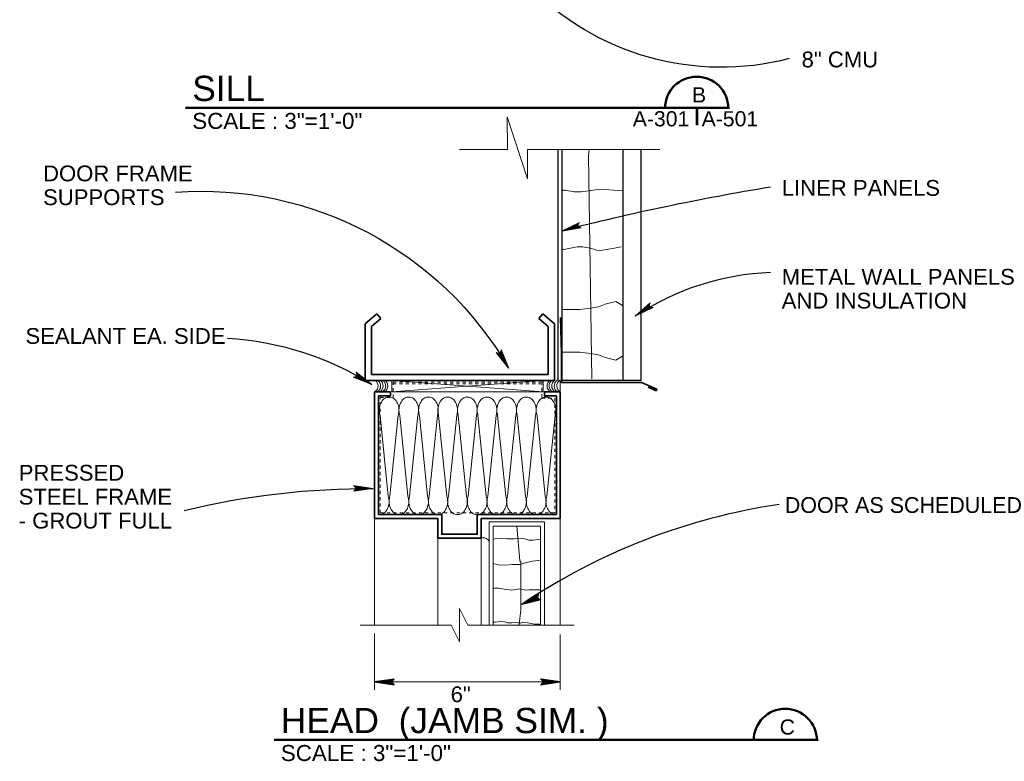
# Model space of a CAD drawing. Extents: x 1745 to 4097, y 1178 to 2898.
# Tile 1 of 18: x 2983 to 3014, y 1178 to 1202. Entities that reach past the tile are written whole.
import ezdxf
from ezdxf.enums import TextEntityAlignment as Align

# ---------------------------------------------------------------- set-up
doc = ezdxf.new("R2010")
doc.units = 0
doc.header["$LTSCALE"] = 0.03937
doc.header["$MEASUREMENT"] = 0
doc.linetypes.add('OD38a701$0$DGN Style 2', pattern=[1.915919, 1.149551, -0.766368])
for name, color, linetype, lineweight in [('A-Anno-Patt', 152, 'Continuous', 18), ('A-Anno-Text', 53, 'Continuous', 25), ('OD38a701$0$Level 15', 7, 'Continuous', 18), ('OD38a701$0$Level 20', 7, 'Continuous', 18), ('OD38a701$0$Level 46', 7, 'Continuous', 18), ('OD38a701$0$Level 50', 7, 'Continuous', 18), ('OD38a701$0$Level 52', 7, 'Continuous', 18), ('OD38a701$0$Level 56', 7, 'Continuous', 18)]:
    doc.layers.add(name, color=color, linetype=linetype, lineweight=lineweight)
doc.styles.add('notes', font='ARIAL.TTF')

# ---------------------------------------------------------------- blocks, each defined once
blk = doc.blocks.new('OD38a701$0$LARROW_4')
at = {"layer": 'OD38a701$0$Level 56', "color": 3, "linetype": 'Continuous', "lineweight": 18, "flags": 128}
blk.add_lwpolyline([(-0.1564, 0.0226), (0, 0), (-0.1563, -0.0226), (-0.1514, -0.0189), (-0.1445, -0.0121), (-0.1411, -0.0059), (-0.1403, 0), (-0.1415, 0.0066), (-0.1451, 0.0131), (-0.1521, 0.0195), (-0.1564, 0.0226), (-0.0046, 0.0003), (-0.1513, -0.0211), (-0.1468, -0.0178), (-0.1395, -0.0109), (-0.1371, -0.002), (-0.1387, 0.0069), (-0.143, 0.013), (-0.1481, 0.018), (-0.1516, 0.0207), (-0.0129, 0.0002), (-0.1446, -0.0186), (-0.14, -0.0156), (-0.1376, -0.0117), (-0.135, -0.0068), (-0.1336, 0.0003), (-0.1344, 0.006), (-0.1371, 0.0105), (-0.1428, 0.0141), (-0.1465, 0.0185), (-0.0225, 0.0003), (-0.1374, -0.0159), (-0.1323, -0.0095), (-0.1308, -0.0017), (-0.1315, 0.0069), (-0.1414, 0.0163), (-0.0332, 0.0008), (-0.1308, -0.0129), (-0.1294, -0.0084), (-0.1264, -0.0011), (-0.1283, 0.0066), (-0.136, 0.0135), (-0.0431, 0.0007), (-0.1272, -0.01), (-0.1245, -0.0045), (-0.1232, 0.0014), (-0.1291, 0.0105), (-0.0549, 0.0007), (-0.1221, -0.0075), (-0.1202, -0.0034), (-0.1198, 0.0014), (-0.1245, 0.008), (-0.0689, 0.0008), (-0.1179, -0.0048), (-0.1165, 0.0016), (-0.121, 0.0055), (-0.0804, 0.0007), (-0.1146, -0.0029), (-0.1154, 0.0033), (-0.0921, 0.0008), (-0.1133, -0.0009), (-0.1139, 0.001), (-0.1066, 0.001)], dxfattribs=at)

msp = doc.modelspace()

# ---------------------------------------------------------------- linework, layer by layer
at = {"layer": 'A-Anno-Patt'}
for p, q in [((2994.18346, 1186.57041), (2993.92359, 1189.12966)), ((2994.23459, 1186.57204), (2994.49471, 1189.13129)), ((2994.80571, 1186.57016), (2994.54546, 1189.12941)), ((2994.85671, 1186.57204), (2995.11659, 1189.13129)), ((2995.42784, 1186.57016), (2995.16796, 1189.12941)), ((2995.47884, 1186.57179), (2995.73909, 1189.13104)), ((2996.03621, 1186.56966), (2995.77596, 1189.12891)), ((2996.08721, 1186.57154), (2996.34709, 1189.13091)), ((2996.65834, 1186.56966), (2996.39846, 1189.12891)), ((2996.70934, 1186.57129), (2996.96959, 1189.13054)), ((2997.28046, 1186.56941), (2997.02034, 1189.12866)), ((2997.33159, 1186.57129), (2997.59146, 1189.13054)), ((2997.90259, 1186.56941), (2997.64271, 1189.12866)), ((2997.95371, 1186.57104), (2998.21384, 1189.13029)), ((2998.52484, 1186.56916), (2998.26459, 1189.12841)), ((2998.57584, 1186.57104), (2998.83571, 1189.13029)), ((2999.14696, 1186.56916), (2998.88709, 1189.12841)), ((2999.19796, 1186.57079), (2999.45821, 1189.13004))]:
    msp.add_line(p, q, dxfattribs=at)
at = {"layer": 'A-Anno-Patt', "flags": 128}
for points in [[(3000.62594, 1190.28506), (3000.51484, 1197.34691), (3000.53194, 1197.53515)], [(3001.58284, 1196.23179), (3000.90359, 1196.29091), (3000.66721, 1196.26141), (3000.28334, 1196.20229), (3000.04696, 1196.20229), (2999.78121, 1196.26141), (2999.66296, 1196.26141)], [(3001.54446, 1194.46129), (3001.33371, 1194.41904), (3000.82809, 1194.33479), (3000.57521, 1194.41904), (3000.32234, 1194.46129), (3000.15384, 1194.46129), (2999.94309, 1194.41904), (2999.73234, 1194.37691), (2999.69021, 1194.37691)], [(3001.58659, 1192.60591), (3001.37584, 1192.73241), (3001.03871, 1192.64804), (3000.82809, 1192.56379), (3000.57521, 1192.52154), (3000.23809, 1192.47941), (3000.02734, 1192.47941), (2999.69021, 1192.47941)], [(3001.58659, 1191.00341), (3001.37584, 1190.87691), (3001.03871, 1190.96129), (3000.82809, 1191.04554), (3000.57521, 1191.08779), (3000.23809, 1191.12991), (3000.02734, 1191.12991), (2999.69021, 1191.12991)], [(2998.3231, 1182.50454), (2998.32314, 1182.50701), (2998.37114, 1182.97126), (2998.37114, 1183.90001), (2998.37114, 1184.49251), (2998.33914, 1184.52451), (2998.25246, 1185.61966)], [(2999.00246, 1185.21048), (2998.75583, 1185.18392), (2998.62358, 1185.17592), (2998.46358, 1185.23605), (2998.37158, 1185.24405), (2998.15958, 1185.21992), (2997.93533, 1185.22392), (2997.76333, 1185.23605), (2997.61108, 1185.24405), (2997.50246, 1185.2068)], [(2999.00246, 1184.5307), (2998.93539, 1184.53251), (2998.74339, 1184.51651), (2998.59539, 1184.48051), (2998.33114, 1184.40851), (2998.10314, 1184.41251), (2997.89889, 1184.39251), (2997.65489, 1184.40051), (2997.50246, 1184.44543)], [(2999.00246, 1183.60789), (2998.63939, 1183.60789), (2998.51939, 1183.59989), (2998.34714, 1183.63989), (2998.08714, 1183.60389), (2997.85889, 1183.63189), (2997.66689, 1183.65989), (2997.61489, 1183.66389), (2997.54689, 1183.65989), (2997.50246, 1183.64382)], [(2999.00246, 1182.52268), (2998.98739, 1182.52301), (2998.98739, 1182.52701), (2998.79539, 1182.51901), (2998.65539, 1182.55914), (2998.45114, 1182.58314), (2998.37514, 1182.55914), (2998.21114, 1182.57114), (2998.08714, 1182.56714), (2997.95889, 1182.56714), (2997.85489, 1182.59514), (2997.73489, 1182.60714), (2997.65489, 1182.59914), (2997.56689, 1182.58714), (2997.50246, 1182.59115)]]:
    msp.add_lwpolyline(points, dxfattribs=at)
at = {"layer": 'A-Anno-Patt'}
for points, knots in [([(2993.92359, 1189.12966), (2993.90852, 1189.17859), (2993.90176, 1189.22789), (2993.89896, 1189.27729), (2993.89615, 1189.32683), (2993.90152, 1189.37702), (2993.91346, 1189.42666), (2993.92785, 1189.48649), (2993.95203, 1189.53872), (2993.98971, 1189.59066), (2994.01868, 1189.6306), (2994.05031, 1189.65746), (2994.09509, 1189.68141), (2994.1328, 1189.70159), (2994.17096, 1189.71033), (2994.20871, 1189.70991)], [0, 0, 0, 0, 0.20312467, 0.20312467, 0.20312467, 0.40680902, 0.40680902, 0.40680902, 0.65227081, 0.65227081, 0.65227081, 0.84101139, 0.84101139, 0.84101139, 1, 1, 1, 1]), ([(2994.49396, 1189.12966), (2994.50903, 1189.17859), (2994.51578, 1189.22789), (2994.51859, 1189.27729), (2994.52139, 1189.32683), (2994.51603, 1189.37702), (2994.50409, 1189.42666), (2994.48969, 1189.48649), (2994.46551, 1189.53872), (2994.42784, 1189.59066), (2994.39887, 1189.6306), (2994.36724, 1189.65747), (2994.32246, 1189.68141), (2994.2847, 1189.7016), (2994.2465, 1189.71033), (2994.20871, 1189.70991)], [0, 0, 0, 0, 0.20309125, 0.20309125, 0.20309125, 0.40674209, 0.40674209, 0.40674209, 0.65216349, 0.65216349, 0.65216349, 0.84087302, 0.84087302, 0.84087302, 1, 1, 1, 1]), ([(2994.54546, 1189.12941), (2994.53037, 1189.17835), (2994.52373, 1189.22764), (2994.52109, 1189.27704), (2994.51843, 1189.32659), (2994.52392, 1189.37676), (2994.53584, 1189.42641), (2994.55017, 1189.48613), (2994.57406, 1189.53837), (2994.61159, 1189.59029), (2994.64055, 1189.63036), (2994.67235, 1189.6572), (2994.71721, 1189.68116), (2994.75497, 1189.70133), (2994.79317, 1189.71012), (2994.83096, 1189.70966)], [0, 0, 0, 0, 0.20305479, 0.20305479, 0.20305479, 0.40675783, 0.40675783, 0.40675783, 0.651763, 0.651763, 0.651763, 0.84085807, 0.84085807, 0.84085807, 1, 1, 1, 1]), ([(2995.11634, 1189.12941), (2995.13139, 1189.17835), (2995.13815, 1189.22764), (2995.14084, 1189.27704), (2995.14353, 1189.32659), (2995.13798, 1189.37676), (2995.12596, 1189.42641), (2995.1115, 1189.48616), (2995.08749, 1189.53836), (2995.04996, 1189.59029), (2995.02105, 1189.63028), (2994.98939, 1189.65718), (2994.94459, 1189.68116), (2994.90687, 1189.70135), (2994.86871, 1189.7101), (2994.83096, 1189.70966)], [0, 0, 0, 0, 0.20313015, 0.20313015, 0.20313015, 0.40689774, 0.40689774, 0.40689774, 0.65210298, 0.65210298, 0.65210298, 0.84098531, 0.84098531, 0.84098531, 1, 1, 1, 1]), ([(2995.16796, 1189.12941), (2995.15287, 1189.17834), (2995.14605, 1189.22763), (2995.14321, 1189.27704), (2995.14036, 1189.32657), (2995.14572, 1189.37678), (2995.15771, 1189.42641), (2995.17215, 1189.48621), (2995.19642, 1189.53838), (2995.23409, 1189.59029), (2995.26308, 1189.63023), (2995.29466, 1189.65717), (2995.33946, 1189.68116), (2995.37718, 1189.70136), (2995.41533, 1189.71008), (2995.45309, 1189.70966)], [0, 0, 0, 0, 0.20314117, 0.20314117, 0.20314117, 0.40681401, 0.40681401, 0.40681401, 0.65217972, 0.65217972, 0.65217972, 0.84102038, 0.84102038, 0.84102038, 1, 1, 1, 1]), ([(2995.73821, 1189.12941), (2995.7533, 1189.17834), (2995.76012, 1189.22763), (2995.76296, 1189.27704), (2995.76581, 1189.32657), (2995.76045, 1189.37678), (2995.74846, 1189.42641), (2995.73402, 1189.48621), (2995.70975, 1189.53838), (2995.67209, 1189.59029), (2995.64309, 1189.63023), (2995.61151, 1189.65717), (2995.56671, 1189.68116), (2995.52899, 1189.70136), (2995.49084, 1189.71008), (2995.45309, 1189.70966)], [0, 0, 0, 0, 0.20314117, 0.20314117, 0.20314117, 0.40681401, 0.40681401, 0.40681401, 0.65217972, 0.65217972, 0.65217972, 0.84102038, 0.84102038, 0.84102038, 1, 1, 1, 1]), ([(2995.77596, 1189.12891), (2995.76087, 1189.17785), (2995.75423, 1189.22714), (2995.75159, 1189.27654), (2995.74894, 1189.32609), (2995.75443, 1189.37626), (2995.76634, 1189.42591), (2995.78066, 1189.48567), (2995.80452, 1189.53796), (2995.84209, 1189.58991), (2995.87104, 1189.62996), (2995.90287, 1189.65674), (2995.94771, 1189.68066), (2995.98547, 1189.70081), (2996.02367, 1189.70962), (2996.06146, 1189.70916)], [0, 0, 0, 0, 0.20304597, 0.20304597, 0.20304597, 0.40674018, 0.40674018, 0.40674018, 0.6518887, 0.6518887, 0.6518887, 0.84086497, 0.84086497, 0.84086497, 1, 1, 1, 1]), ([(2996.34684, 1189.12891), (2996.36189, 1189.17785), (2996.36866, 1189.22714), (2996.37134, 1189.27654), (2996.37402, 1189.32609), (2996.36846, 1189.37626), (2996.35646, 1189.42591), (2996.34201, 1189.4857), (2996.31803, 1189.53796), (2996.28046, 1189.58991), (2996.25155, 1189.62989), (2996.21986, 1189.65672), (2996.17509, 1189.68066), (2996.13737, 1189.70083), (2996.09921, 1189.7096), (2996.06146, 1189.70916)], [0, 0, 0, 0, 0.20312138, 0.20312138, 0.20312138, 0.40688017, 0.40688017, 0.40688017, 0.65222876, 0.65222876, 0.65222876, 0.84099217, 0.84099217, 0.84099217, 1, 1, 1, 1]), ([(2996.39846, 1189.12891), (2996.38337, 1189.17784), (2996.37655, 1189.22713), (2996.37371, 1189.27654), (2996.37086, 1189.32607), (2996.37624, 1189.37627), (2996.38821, 1189.42591), (2996.40264, 1189.48575), (2996.42688, 1189.53798), (2996.46459, 1189.58991), (2996.49357, 1189.62984), (2996.52518, 1189.65671), (2996.56996, 1189.68066), (2996.60768, 1189.70084), (2996.64583, 1189.70958), (2996.68359, 1189.70916)], [0, 0, 0, 0, 0.20313243, 0.20313243, 0.20313243, 0.40679651, 0.40679651, 0.40679651, 0.65230542, 0.65230542, 0.65230542, 0.84102722, 0.84102722, 0.84102722, 1, 1, 1, 1]), ([(2996.96871, 1189.12891), (2996.9838, 1189.17784), (2996.99062, 1189.22713), (2996.99346, 1189.27654), (2996.99631, 1189.32607), (2996.99093, 1189.37627), (2996.97896, 1189.42591), (2996.96453, 1189.48575), (2996.94029, 1189.53798), (2996.90259, 1189.58991), (2996.8736, 1189.62984), (2996.84199, 1189.65671), (2996.79721, 1189.68066), (2996.75949, 1189.70084), (2996.72134, 1189.70958), (2996.68359, 1189.70916)], [0, 0, 0, 0, 0.20313243, 0.20313243, 0.20313243, 0.40679651, 0.40679651, 0.40679651, 0.65230542, 0.65230542, 0.65230542, 0.84102722, 0.84102722, 0.84102722, 1, 1, 1, 1]), ([(2997.02034, 1189.12866), (2997.00521, 1189.1776), (2996.99848, 1189.22689), (2996.99584, 1189.27629), (2996.99318, 1189.32584), (2996.99876, 1189.37601), (2997.01071, 1189.42566), (2997.0251, 1189.48541), (2997.04891, 1189.53771), (2997.08646, 1189.58966), (2997.11541, 1189.62971), (2997.14725, 1189.65649), (2997.19209, 1189.68041), (2997.2298, 1189.70054), (2997.26796, 1189.70936), (2997.30571, 1189.70891)], [0, 0, 0, 0, 0.20309807, 0.20309807, 0.20309807, 0.40683348, 0.40683348, 0.40683348, 0.65201145, 0.65201145, 0.65201145, 0.84101042, 0.84101042, 0.84101042, 1, 1, 1, 1]), ([(2997.59121, 1189.12866), (2997.60622, 1189.1776), (2997.61291, 1189.22689), (2997.61559, 1189.27629), (2997.61827, 1189.32584), (2997.61281, 1189.37601), (2997.60084, 1189.42566), (2997.58641, 1189.48547), (2997.5623, 1189.5377), (2997.52471, 1189.58966), (2997.49582, 1189.6296), (2997.46421, 1189.65647), (2997.41946, 1189.68041), (2997.3817, 1189.70062), (2997.3435, 1189.70935), (2997.30571, 1189.70891)], [0, 0, 0, 0, 0.20308088, 0.20308088, 0.20308088, 0.4068101, 0.4068101, 0.4068101, 0.65221462, 0.65221462, 0.65221462, 0.84083762, 0.84083762, 0.84083762, 1, 1, 1, 1]), ([(2997.64271, 1189.12866), (2997.62764, 1189.17759), (2997.62089, 1189.22689), (2997.61809, 1189.27629), (2997.61528, 1189.32583), (2997.62064, 1189.37602), (2997.63259, 1189.42566), (2997.64698, 1189.48549), (2997.67116, 1189.53772), (2997.70884, 1189.58966), (2997.7378, 1189.6296), (2997.76943, 1189.65646), (2997.81421, 1189.68041), (2997.85193, 1189.70059), (2997.89008, 1189.70933), (2997.92784, 1189.70891)], [0, 0, 0, 0, 0.20312467, 0.20312467, 0.20312467, 0.40680902, 0.40680902, 0.40680902, 0.65227081, 0.65227081, 0.65227081, 0.84101139, 0.84101139, 0.84101139, 1, 1, 1, 1]), ([(2998.21309, 1189.12866), (2998.22815, 1189.17759), (2998.23491, 1189.22689), (2998.23771, 1189.27629), (2998.24052, 1189.32583), (2998.23515, 1189.37602), (2998.22321, 1189.42566), (2998.20882, 1189.48549), (2998.18463, 1189.53772), (2998.14696, 1189.58966), (2998.11799, 1189.6296), (2998.08636, 1189.65647), (2998.04159, 1189.68041), (2998.00383, 1189.7006), (2997.96563, 1189.70933), (2997.92784, 1189.70891)], [0, 0, 0, 0, 0.20309125, 0.20309125, 0.20309125, 0.40674209, 0.40674209, 0.40674209, 0.65216349, 0.65216349, 0.65216349, 0.84087302, 0.84087302, 0.84087302, 1, 1, 1, 1]), ([(2998.26459, 1189.12841), (2998.2495, 1189.17735), (2998.24285, 1189.22664), (2998.24021, 1189.27604), (2998.23756, 1189.32559), (2998.24304, 1189.37576), (2998.25496, 1189.42541), (2998.2693, 1189.48513), (2998.29319, 1189.53737), (2998.33071, 1189.58929), (2998.35967, 1189.62936), (2998.39147, 1189.6562), (2998.43634, 1189.68016), (2998.47409, 1189.70033), (2998.51229, 1189.70912), (2998.55009, 1189.70866)], [0, 0, 0, 0, 0.20305479, 0.20305479, 0.20305479, 0.40675783, 0.40675783, 0.40675783, 0.651763, 0.651763, 0.651763, 0.84085807, 0.84085807, 0.84085807, 1, 1, 1, 1]), ([(2998.83546, 1189.12841), (2998.85051, 1189.17735), (2998.85728, 1189.22664), (2998.85996, 1189.27604), (2998.86265, 1189.32559), (2998.8571, 1189.37576), (2998.84509, 1189.42541), (2998.83063, 1189.48516), (2998.80662, 1189.53736), (2998.76909, 1189.58929), (2998.74017, 1189.62928), (2998.70851, 1189.65618), (2998.66371, 1189.68016), (2998.62599, 1189.70035), (2998.58784, 1189.7091), (2998.55009, 1189.70866)], [0, 0, 0, 0, 0.20313015, 0.20313015, 0.20313015, 0.40689774, 0.40689774, 0.40689774, 0.65210298, 0.65210298, 0.65210298, 0.84098531, 0.84098531, 0.84098531, 1, 1, 1, 1]), ([(2998.88709, 1189.12841), (2998.87199, 1189.17734), (2998.86518, 1189.22663), (2998.86234, 1189.27604), (2998.85948, 1189.32557), (2998.86485, 1189.37578), (2998.87684, 1189.42541), (2998.89128, 1189.48521), (2998.91554, 1189.53738), (2998.95321, 1189.58929), (2998.9822, 1189.62923), (2999.01378, 1189.65617), (2999.05859, 1189.68016), (2999.0963, 1189.70036), (2999.13446, 1189.70908), (2999.17221, 1189.70866)], [0, 0, 0, 0, 0.20314117, 0.20314117, 0.20314117, 0.40681401, 0.40681401, 0.40681401, 0.65217972, 0.65217972, 0.65217972, 0.84102038, 0.84102038, 0.84102038, 1, 1, 1, 1]), ([(2999.45734, 1189.12841), (2999.47243, 1189.17734), (2999.47924, 1189.22663), (2999.48209, 1189.27604), (2999.48494, 1189.32557), (2999.47957, 1189.37578), (2999.46759, 1189.42541), (2999.45314, 1189.48521), (2999.42888, 1189.53738), (2999.39121, 1189.58929), (2999.36222, 1189.62923), (2999.33064, 1189.65617), (2999.28584, 1189.68016), (2999.24812, 1189.70036), (2999.20996, 1189.70908), (2999.17221, 1189.70866)], [0, 0, 0, 0, 0.20314117, 0.20314117, 0.20314117, 0.40681401, 0.40681401, 0.40681401, 0.65217972, 0.65217972, 0.65217972, 0.84102038, 0.84102038, 0.84102038, 1, 1, 1, 1]), ([(2994.18346, 1186.57041), (2994.19841, 1186.52152), (2994.20496, 1186.47227), (2994.20771, 1186.42291), (2994.21047, 1186.37333), (2994.20529, 1186.3231), (2994.19346, 1186.27341), (2994.17923, 1186.21363), (2994.15499, 1186.16144), (2994.11734, 1186.10954), (2994.08832, 1186.06954), (2994.05666, 1186.04264), (2994.01184, 1186.01866), (2993.97408, 1185.99847), (2993.93587, 1185.98968), (2993.89809, 1185.99016)], [0, 0, 0, 0, 0.20286109, 0.20286109, 0.20286109, 0.40666872, 0.40666872, 0.40666872, 0.65188939, 0.65188939, 0.65188939, 0.84085707, 0.84085707, 0.84085707, 1, 1, 1, 1]), ([(2994.23484, 1186.57016), (2994.21975, 1186.52136), (2994.2131, 1186.47219), (2994.21034, 1186.42291), (2994.20755, 1186.37333), (2994.21286, 1186.32309), (2994.22484, 1186.27341), (2994.23925, 1186.21361), (2994.26353, 1186.16143), (2994.30121, 1186.10954), (2994.33021, 1186.0696), (2994.36179, 1186.0427), (2994.40659, 1186.01866), (2994.44439, 1185.99838), (2994.48262, 1185.98951), (2994.52046, 1185.98991)], [0, 0, 0, 0, 0.20257869, 0.20257869, 0.20257869, 0.40641573, 0.40641573, 0.40641573, 0.65177584, 0.65177584, 0.65177584, 0.8406122, 0.8406122, 0.8406122, 1, 1, 1, 1]), ([(2994.80571, 1186.57016), (2994.82081, 1186.52128), (2994.82758, 1186.47202), (2994.83034, 1186.42266), (2994.8331, 1186.37308), (2994.82762, 1186.32285), (2994.81559, 1186.27316), (2994.8011, 1186.21338), (2994.77695, 1186.1612), (2994.73934, 1186.10929), (2994.71038, 1186.06932), (2994.67876, 1186.04241), (2994.63396, 1186.01841), (2994.59628, 1185.99823), (2994.55817, 1185.98947), (2994.52046, 1185.98991)], [0, 0, 0, 0, 0.20299246, 0.20299246, 0.20299246, 0.406914, 0.406914, 0.406914, 0.65226442, 0.65226442, 0.65226442, 0.84114845, 0.84114845, 0.84114845, 1, 1, 1, 1]), ([(2994.85721, 1186.57016), (2994.84217, 1186.52127), (2994.83556, 1186.47202), (2994.83284, 1186.42266), (2994.8301, 1186.37308), (2994.83543, 1186.32285), (2994.84734, 1186.27316), (2994.86165, 1186.21341), (2994.88577, 1186.16121), (2994.92334, 1186.10929), (2994.95228, 1186.0693), (2994.98391, 1186.04239), (2995.02871, 1186.01841), (2995.06647, 1185.99821), (2995.10467, 1185.98946), (2995.14246, 1185.98991)], [0, 0, 0, 0, 0.20291706, 0.20291706, 0.20291706, 0.40678568, 0.40678568, 0.40678568, 0.65196921, 0.65196921, 0.65196921, 0.84083481, 0.84083481, 0.84083481, 1, 1, 1, 1]), ([(2995.42784, 1186.57016), (2995.44279, 1186.52127), (2995.44926, 1186.47202), (2995.45196, 1186.42266), (2995.45467, 1186.37307), (2995.4495, 1186.32285), (2995.43771, 1186.27316), (2995.42353, 1186.21339), (2995.39935, 1186.16119), (2995.36171, 1186.10929), (2995.33268, 1186.06926), (2995.30095, 1186.04238), (2995.25609, 1186.01841), (2995.21837, 1185.99826), (2995.18021, 1185.98948), (2995.14246, 1185.98991)], [0, 0, 0, 0, 0.202861, 0.202861, 0.202861, 0.40669612, 0.40669612, 0.40669612, 0.65187843, 0.65187843, 0.65187843, 0.84100018, 0.84100018, 0.84100018, 1, 1, 1, 1]), ([(2995.47921, 1186.56991), (2995.46412, 1186.52111), (2995.45748, 1186.47194), (2995.45471, 1186.42266), (2995.45192, 1186.37308), (2995.45723, 1186.32284), (2995.46921, 1186.27316), (2995.48363, 1186.21336), (2995.50793, 1186.16119), (2995.54559, 1186.10929), (2995.57455, 1186.06937), (2995.60607, 1186.04244), (2995.65084, 1186.01841), (2995.68868, 1185.99809), (2995.72695, 1185.98925), (2995.76484, 1185.98966)], [0, 0, 0, 0, 0.20257138, 0.20257138, 0.20257138, 0.40640108, 0.40640108, 0.40640108, 0.65175234, 0.65175234, 0.65175234, 0.84045347, 0.84045347, 0.84045347, 1, 1, 1, 1]), ([(2996.03621, 1186.56966), (2996.05129, 1186.52077), (2996.05809, 1186.47152), (2996.06084, 1186.42216), (2996.0636, 1186.37262), (2996.05811, 1186.32243), (2996.04609, 1186.27279), (2996.0316, 1186.21297), (2996.00746, 1186.16074), (2995.96984, 1186.10879), (2995.94089, 1186.06882), (2995.90925, 1186.04191), (2995.86446, 1186.01791), (2995.82679, 1185.99773), (2995.78867, 1185.98893), (2995.75096, 1185.98941)], [0, 0, 0, 0, 0.20299551, 0.20299551, 0.20299551, 0.40675125, 0.40675125, 0.40675125, 0.65225921, 0.65225921, 0.65225921, 0.84114607, 0.84114607, 0.84114607, 1, 1, 1, 1]), ([(2996.08771, 1186.56966), (2996.07268, 1186.52077), (2996.06605, 1186.47152), (2996.06334, 1186.42216), (2996.06061, 1186.37262), (2996.06595, 1186.32243), (2996.07784, 1186.27279), (2996.09215, 1186.21299), (2996.11625, 1186.16075), (2996.15384, 1186.10879), (2996.18277, 1186.06879), (2996.21441, 1186.04189), (2996.25921, 1186.01791), (2996.29696, 1185.9977), (2996.33517, 1185.98893), (2996.37296, 1185.98941)], [0, 0, 0, 0, 0.20292009, 0.20292009, 0.20292009, 0.40662288, 0.40662288, 0.40662288, 0.65196401, 0.65196401, 0.65196401, 0.84083243, 0.84083243, 0.84083243, 1, 1, 1, 1]), ([(2996.65834, 1186.56966), (2996.67327, 1186.52077), (2996.67976, 1186.47152), (2996.68246, 1186.42216), (2996.68517, 1186.37261), (2996.67999, 1186.32244), (2996.66821, 1186.27279), (2996.65402, 1186.21298), (2996.62986, 1186.16073), (2996.59221, 1186.10879), (2996.56318, 1186.06875), (2996.53144, 1186.04189), (2996.48659, 1186.01791), (2996.44887, 1185.99776), (2996.41071, 1185.98894), (2996.37296, 1185.98941)], [0, 0, 0, 0, 0.20286404, 0.20286404, 0.20286404, 0.40653331, 0.40653331, 0.40653331, 0.65187321, 0.65187321, 0.65187321, 0.8409978, 0.8409978, 0.8409978, 1, 1, 1, 1]), ([(2996.70971, 1186.56941), (2996.69464, 1186.52061), (2996.68798, 1186.47144), (2996.68521, 1186.42216), (2996.68243, 1186.37262), (2996.68775, 1186.32243), (2996.69971, 1186.27279), (2996.71413, 1186.21295), (2996.73842, 1186.16073), (2996.77609, 1186.10879), (2996.80504, 1186.06886), (2996.83658, 1186.04195), (2996.88134, 1186.01791), (2996.91917, 1185.99759), (2996.95746, 1185.98871), (2996.99534, 1185.98916)], [0, 0, 0, 0, 0.20257444, 0.20257444, 0.20257444, 0.40623836, 0.40623836, 0.40623836, 0.6517471, 0.6517471, 0.6517471, 0.84045106, 0.84045106, 0.84045106, 1, 1, 1, 1]), ([(2997.28046, 1186.56941), (2997.29559, 1186.52053), (2997.30242, 1186.47127), (2997.30521, 1186.42191), (2997.30802, 1186.37233), (2997.30253, 1186.32209), (2997.29046, 1186.27241), (2997.27593, 1186.21262), (2997.25173, 1186.16044), (2997.21409, 1186.10854), (2997.18511, 1186.06859), (2997.1535, 1186.04168), (2997.10871, 1186.01766), (2997.07108, 1185.99749), (2997.033, 1185.98868), (2996.99534, 1185.98916)], [0, 0, 0, 0, 0.20303365, 0.20303365, 0.20303365, 0.40696843, 0.40696843, 0.40696843, 0.65240642, 0.65240642, 0.65240642, 0.84130271, 0.84130271, 0.84130271, 1, 1, 1, 1]), ([(2997.33209, 1186.56941), (2997.31701, 1186.52053), (2997.31035, 1186.47127), (2997.30759, 1186.42191), (2997.30481, 1186.37233), (2997.31015, 1186.3221), (2997.32209, 1186.27241), (2997.33644, 1186.21264), (2997.36061, 1186.16045), (2997.39821, 1186.10854), (2997.42717, 1186.06856), (2997.45879, 1186.04165), (2997.50359, 1186.01766), (2997.5413, 1185.99746), (2997.57946, 1185.98868), (2997.61721, 1185.98916)], [0, 0, 0, 0, 0.20295807, 0.20295807, 0.20295807, 0.40684002, 0.40684002, 0.40684002, 0.65211103, 0.65211103, 0.65211103, 0.84098898, 0.84098898, 0.84098898, 1, 1, 1, 1]), ([(2997.90259, 1186.56941), (2997.91753, 1186.52052), (2997.92409, 1186.47127), (2997.92684, 1186.42191), (2997.9296, 1186.37233), (2997.92441, 1186.3221), (2997.91259, 1186.27241), (2997.89835, 1186.21263), (2997.87411, 1186.16044), (2997.83646, 1186.10854), (2997.80745, 1186.06854), (2997.77579, 1186.04164), (2997.73096, 1186.01766), (2997.69321, 1185.99747), (2997.655, 1185.98868), (2997.61721, 1185.98916)], [0, 0, 0, 0, 0.20286109, 0.20286109, 0.20286109, 0.40666872, 0.40666872, 0.40666872, 0.65188939, 0.65188939, 0.65188939, 0.84085707, 0.84085707, 0.84085707, 1, 1, 1, 1]), ([(2997.95396, 1186.56916), (2997.93887, 1186.52036), (2997.93223, 1186.47119), (2997.92946, 1186.42191), (2997.92667, 1186.37233), (2997.93199, 1186.32209), (2997.94396, 1186.27241), (2997.95838, 1186.21261), (2997.98266, 1186.16043), (2998.02034, 1186.10854), (2998.04933, 1186.0686), (2998.08092, 1186.0417), (2998.12571, 1186.01766), (2998.16352, 1185.99738), (2998.20174, 1185.98851), (2998.23959, 1185.98891)], [0, 0, 0, 0, 0.20257869, 0.20257869, 0.20257869, 0.40641573, 0.40641573, 0.40641573, 0.65177584, 0.65177584, 0.65177584, 0.8406122, 0.8406122, 0.8406122, 1, 1, 1, 1]), ([(2998.52484, 1186.56916), (2998.53994, 1186.52028), (2998.54671, 1186.47102), (2998.54946, 1186.42166), (2998.55222, 1186.37208), (2998.54675, 1186.32185), (2998.53471, 1186.27216), (2998.52023, 1186.21238), (2998.49607, 1186.1602), (2998.45846, 1186.10829), (2998.4295, 1186.06832), (2998.39789, 1186.04141), (2998.35309, 1186.01741), (2998.31541, 1185.99723), (2998.2773, 1185.98847), (2998.23959, 1185.98891)], [0, 0, 0, 0, 0.20299246, 0.20299246, 0.20299246, 0.406914, 0.406914, 0.406914, 0.65226442, 0.65226442, 0.65226442, 0.84114845, 0.84114845, 0.84114845, 1, 1, 1, 1]), ([(2998.57634, 1186.56916), (2998.56129, 1186.52027), (2998.55468, 1186.47102), (2998.55196, 1186.42166), (2998.54923, 1186.37208), (2998.55456, 1186.32185), (2998.56646, 1186.27216), (2998.58077, 1186.21241), (2998.60489, 1186.16021), (2998.64246, 1186.10829), (2998.6714, 1186.0683), (2998.70303, 1186.04139), (2998.74784, 1186.01741), (2998.78559, 1185.99721), (2998.82379, 1185.98846), (2998.86159, 1185.98891)], [0, 0, 0, 0, 0.20291706, 0.20291706, 0.20291706, 0.40678568, 0.40678568, 0.40678568, 0.65196921, 0.65196921, 0.65196921, 0.84083481, 0.84083481, 0.84083481, 1, 1, 1, 1]), ([(2999.14696, 1186.56916), (2999.16192, 1186.52027), (2999.16838, 1186.47102), (2999.17109, 1186.42166), (2999.1738, 1186.37207), (2999.16863, 1186.32185), (2999.15684, 1186.27216), (2999.14265, 1186.21239), (2999.11848, 1186.16019), (2999.08084, 1186.10829), (2999.0518, 1186.06826), (2999.02007, 1186.04138), (2998.97521, 1186.01741), (2998.93749, 1185.99726), (2998.89934, 1185.98848), (2998.86159, 1185.98891)], [0, 0, 0, 0, 0.202861, 0.202861, 0.202861, 0.40669612, 0.40669612, 0.40669612, 0.65187843, 0.65187843, 0.65187843, 0.84100018, 0.84100018, 0.84100018, 1, 1, 1, 1]), ([(2999.19834, 1186.56891), (2999.18325, 1186.52011), (2999.1766, 1186.47094), (2999.17384, 1186.42166), (2999.17105, 1186.37208), (2999.17636, 1186.32184), (2999.18834, 1186.27216), (2999.20276, 1186.21236), (2999.22706, 1186.16019), (2999.26471, 1186.10829), (2999.29367, 1186.06837), (2999.3252, 1186.04144), (2999.36996, 1186.01741), (2999.40781, 1185.99709), (2999.44608, 1185.98825), (2999.48396, 1185.98866)], [0, 0, 0, 0, 0.20257138, 0.20257138, 0.20257138, 0.40640108, 0.40640108, 0.40640108, 0.65175234, 0.65175234, 0.65175234, 0.84045347, 0.84045347, 0.84045347, 1, 1, 1, 1])]:
    msp.add_open_spline(points, degree=3, knots=knots, dxfattribs=at)
at = {"layer": 'A-Anno-Text', "extrusion": (0, 0, -1)}
for centre, radius, start, end in [((-3004.72141, 1208.64929), 8.50457, 255.408586, 316.016372), ((-2988.28774, 1185.01685), 11.20523, 85.725639, 149.966347), ((-2988.55136, 1182.0069), 9.57896, 93.23931, 122.256222), ((-2993.51221, 1162.27004), 24.54392, 76.370419, 90.461053)]:
    msp.add_arc(centre, radius, start, end, dxfattribs=at)
at = {"layer": 'A-Anno-Text'}
for centre, radius, start, end in [((3018.3777, 1122.17406), 75.15782, 99.2705133, 104.4032451), ((3006.62067, 1185.24427), 8.41477, 92.387803, 123.377906), ((3009.43947, 1166.80646), 19.71777, 98.438039, 124.038015)]:
    msp.add_arc(centre, radius, start, end, dxfattribs=at)
at = {"layer": 'OD38a701$0$Level 15', "color": 4, "linetype": 'Continuous', "lineweight": 18}
for p, q in [((2996.43163, 1197.54677), (2997.95298, 1197.54677)), ((2998.58223, 1197.54677), (3002.77028, 1197.54677)), ((2994.29946, 1189.86966), (2994.29946, 1190.22891)), ((2999.08521, 1189.86966), (2999.08521, 1190.22891)), ((2999.62359, 1189.86981), (2999.62359, 1190.22893)), ((2999.08521, 1189.86966), (2994.29946, 1189.86966)), ((2993.74846, 1185.86966), (2993.74846, 1182.50454)), ((2995.74846, 1185.24466), (2995.74846, 1182.50454)), ((2997.12346, 1185.24466), (2997.12346, 1182.50454)), ((2999.62346, 1185.24466), (2999.62346, 1182.50454)), ((2996.17462, 1182.48979), (2993.29027, 1182.48979)), ((3000.06761, 1182.48979), (2996.70175, 1182.48979))]:
    msp.add_line(p, q, dxfattribs=at)
at = {"layer": 'OD38a701$0$Level 15', "color": 4, "linetype": 'Continuous', "lineweight": 25}
for p, q in [((2999.55759, 1190.2289), (2999.55759, 1197.53515)), ((2999.68259, 1190.2289), (2999.68259, 1197.53515)), ((3001.61672, 1190.2289), (3001.61672, 1197.53515)), ((3002.18259, 1190.2289), (3002.18259, 1197.53515)), ((3002.18259, 1190.2289), (2999.68259, 1190.2289))]:
    msp.add_line(p, q, dxfattribs=at)
at = {"layer": 'OD38a701$0$Level 15', "color": 4, "linetype": 'OD38a701$0$DGN Style 2', "lineweight": 18}
for p, q in [((2994.33546, 1189.69191), (2994.33546, 1190.17791)), ((2994.33546, 1190.17791), (2999.01096, 1190.17791)), ((2994.33546, 1190.12729), (2999.01096, 1190.12729)), ((2999.04134, 1190.19816), (2999.04134, 1189.67166)), ((2993.93071, 1186.04141), (2993.93071, 1189.69191)), ((2993.93071, 1189.69191), (2994.33546, 1189.69191)), ((2999.04134, 1189.67166), (2999.44621, 1189.67166)), ((2999.44621, 1189.67166), (2999.44621, 1186.04141)), ((2999.44621, 1186.04141), (2993.93071, 1186.04141))]:
    msp.add_line(p, q, dxfattribs=at)
at = {"layer": 'OD38a701$0$Level 15', "color": 1, "linetype": 'Continuous', "lineweight": 18}
for p, q in [((2997.37746, 1185.76566), (2999.12746, 1185.76566)), ((2997.37746, 1185.76566), (2997.37746, 1182.50454)), ((2999.12746, 1185.76566), (2999.12746, 1182.50454)), ((2997.50246, 1185.61966), (2999.00246, 1185.61966)), ((2997.50246, 1185.61966), (2997.50246, 1182.50454)), ((2999.00246, 1185.61966), (2999.00246, 1182.50454))]:
    msp.add_line(p, q, dxfattribs=at)
at = {"layer": 'OD38a701$0$Level 15', "color": 4, "linetype": 'Continuous', "lineweight": 18, "flags": 128}
for points in [[(2997.95296, 1197.54678), (2997.94321, 1198.57341), (2998.58221, 1196.61591), (2998.58221, 1197.54678)], [(2996.70159, 1182.48979), (2996.43859, 1183.01916), (2996.43859, 1181.96291), (2996.17446, 1182.48979)]]:
    msp.add_lwpolyline(points, dxfattribs=at)
at = {"layer": 'OD38a701$0$Level 15', "color": 5, "linetype": 'Continuous', "lineweight": 35, "flags": 128}
for points in [[(2999.12346, 1189.74466), (2999.12346, 1189.86966), (2999.62346, 1189.86966), (2999.62346, 1185.86966), (2997.12346, 1185.86966), (2997.12346, 1185.24466), (2995.74846, 1185.24466), (2995.74846, 1185.86966), (2993.74846, 1185.86966), (2993.74846, 1189.86966), (2994.24846, 1189.86966), (2994.24846, 1189.74466)], [(2994.24846, 1189.74466), (2993.87346, 1189.74466), (2993.87346, 1185.99466), (2995.87346, 1185.99466), (2995.87346, 1185.36966), (2996.99846, 1185.36966), (2996.99846, 1185.99466), (2999.49846, 1185.99466), (2999.49846, 1189.74466), (2999.12346, 1189.74466)]]:
    msp.add_lwpolyline(points, dxfattribs=at)
at = {"layer": 'OD38a701$0$Level 15', "color": 4, "linetype": 'Continuous', "lineweight": 18, "extrusion": (0, 0, -1)}
msp.add_arc((-2997.19053, 1185.06209), 0.19422, 71.058669, 162.011967, dxfattribs=at)
at = {"layer": 'OD38a701$0$Level 20', "color": 6, "linetype": 'Continuous', "lineweight": 35}
for p, q in [((2993.45571, 1192.02866), (2993.82234, 1192.34191)), ((2993.65209, 1191.93779), (2993.95096, 1192.19329)), ((2993.82234, 1192.34191), (2993.94909, 1192.19166)), ((2999.23971, 1191.93779), (2998.94084, 1192.19329)), ((2999.06946, 1192.34191), (2998.94271, 1192.19166)), ((2999.43609, 1192.02866), (2999.06946, 1192.34191)), ((2993.45571, 1190.22891), (2993.45571, 1192.02866)), ((2993.65259, 1190.42604), (2993.65209, 1191.93779)), ((2999.23921, 1190.42604), (2999.23971, 1191.93779)), ((2999.43609, 1190.22891), (2999.43609, 1192.02866)), ((2999.23921, 1190.42604), (2993.65259, 1190.42604)), ((2999.43609, 1190.22891), (2993.45571, 1190.22891))]:
    msp.add_line(p, q, dxfattribs=at)
at = {"layer": 'OD38a701$0$Level 20', "color": 3, "linetype": 'Continuous', "lineweight": 35}
for p, q in [((2999.65933, 1191.09327), (2999.63088, 1192.22282)), ((2999.65933, 1190.17429), (2999.65933, 1191.09327)), ((3002.19038, 1190.17429), (2999.65933, 1190.17429)), ((3002.68111, 1189.96019), (3002.19038, 1190.17429)), ((3002.664, 1189.9031), (3002.39825, 1190.01904)), ((3002.664, 1189.9031), (3002.68111, 1189.96019))]:
    msp.add_line(p, q, dxfattribs=at)
at = {"layer": 'OD38a701$0$Level 46', "color": 24, "linetype": 'Continuous', "lineweight": 50}
for p, q in [((2987.76817, 1198.86325), (3004.97417, 1198.86325)), ((2990.56971, 1178.85958), (3007.77571, 1178.85958))]:
    msp.add_line(p, q, dxfattribs=at)
at = {"layer": 'OD38a701$0$Level 46', "color": 24, "linetype": 'Continuous', "lineweight": 53}
msp.add_line((3003.93754, 1198.8472), (3003.93754, 1198.3169), dxfattribs=at)
at = {"layer": 'OD38a701$0$Level 46', "color": 24, "linetype": 'Continuous', "lineweight": 50}
for centre in [(3003.93754, 1198.8472), (3006.73912, 1178.84355)]:
    msp.add_arc(centre, 1, 0, 180, dxfattribs=at)
at = {"layer": 'OD38a701$0$Level 50', "color": 3, "linetype": 'Continuous', "lineweight": 18}
for p, q in [((2993.74846, 1182.23054), (2993.74846, 1180.44629)), ((2999.62346, 1182.19316), (2999.62346, 1180.44629)), ((2999.62346, 1180.69591), (2993.74846, 1180.69591))]:
    msp.add_line(p, q, dxfattribs=at)
at = {"layer": 'OD38a701$0$Level 50', "color": 3, "linetype": 'Continuous', "lineweight": 25, "flags": 128}
for points in [[(2994.37396, 1180.78641), (2993.74846, 1180.69591), (2994.37346, 1180.60541), (2994.35396, 1180.62041), (2994.32646, 1180.64741), (2994.31296, 1180.67241), (2994.30946, 1180.69591), (2994.31446, 1180.72241), (2994.32896, 1180.74841), (2994.35696, 1180.77391), (2994.37396, 1180.78641), (2993.76696, 1180.69691), (2994.35346, 1180.61141), (2994.33546, 1180.62491), (2994.30646, 1180.65241), (2994.29696, 1180.68791), (2994.30346, 1180.72341), (2994.32046, 1180.74791), (2994.34096, 1180.76791), (2994.35496, 1180.77891), (2993.79996, 1180.69691), (2994.32696, 1180.62141), (2994.30846, 1180.63341), (2994.29896, 1180.64891), (2994.28846, 1180.66891), (2994.28296, 1180.69691), (2994.28596, 1180.71991), (2994.29696, 1180.73791), (2994.31946, 1180.75241), (2994.33446, 1180.76991), (2993.83846, 1180.69691), (2994.29796, 1180.63241), (2994.27746, 1180.65791), (2994.27146, 1180.68891), (2994.27446, 1180.72341), (2994.31396, 1180.76091), (2993.88146, 1180.69891), (2994.27146, 1180.64441), (2994.26596, 1180.66241), (2994.25396, 1180.69141), (2994.26146, 1180.72241), (2994.29246, 1180.74991), (2993.92096, 1180.69891), (2994.25746, 1180.65591), (2994.24646, 1180.67791), (2994.24146, 1180.70141), (2994.26496, 1180.73791), (2993.96796, 1180.69891), (2994.23696, 1180.66591), (2994.22946, 1180.68241), (2994.22746, 1180.70141), (2994.24646, 1180.72791), (2994.02396, 1180.69891), (2994.21996, 1180.67691), (2994.21446, 1180.70241), (2994.23246, 1180.71791), (2994.06996, 1180.69891), (2994.20696, 1180.68441), (2994.20996, 1180.70891), (2994.11696, 1180.69891), (2994.20146, 1180.69241), (2994.20396, 1180.69991), (2994.17496, 1180.69991)], [(2998.99796, 1180.60541), (2999.62346, 1180.69591), (2998.99846, 1180.78641), (2999.01796, 1180.77141), (2999.04546, 1180.74441), (2999.05896, 1180.71941), (2999.06246, 1180.69591), (2999.05746, 1180.66941), (2999.04296, 1180.64341), (2999.01496, 1180.61791), (2998.99796, 1180.60541), (2999.60496, 1180.69491), (2999.01846, 1180.78041), (2999.03646, 1180.76691), (2999.06546, 1180.73941), (2999.07496, 1180.70391), (2999.06846, 1180.66841), (2999.05146, 1180.64391), (2999.03096, 1180.62391), (2999.01696, 1180.61291), (2999.57196, 1180.69491), (2999.04496, 1180.77041), (2999.06346, 1180.75841), (2999.07296, 1180.74291), (2999.08346, 1180.72291), (2999.08896, 1180.69491), (2999.08596, 1180.67191), (2999.07496, 1180.65391), (2999.05246, 1180.63941), (2999.03746, 1180.62191), (2999.53346, 1180.69491), (2999.07396, 1180.75941), (2999.09446, 1180.73391), (2999.10046, 1180.70291), (2999.09746, 1180.66841), (2999.05796, 1180.63091), (2999.49046, 1180.69291), (2999.10046, 1180.74741), (2999.10596, 1180.72941), (2999.11796, 1180.70041), (2999.11046, 1180.66941), (2999.07946, 1180.64191), (2999.45096, 1180.69291), (2999.11446, 1180.73591), (2999.12546, 1180.71391), (2999.13046, 1180.69041), (2999.10696, 1180.65391), (2999.40396, 1180.69291), (2999.13496, 1180.72591), (2999.14246, 1180.70941), (2999.14446, 1180.69041), (2999.12546, 1180.66391), (2999.34796, 1180.69291), (2999.15196, 1180.71491), (2999.15746, 1180.68941), (2999.13946, 1180.67391), (2999.30196, 1180.69291), (2999.16496, 1180.70741), (2999.16196, 1180.68291), (2999.25496, 1180.69291), (2999.17046, 1180.69941), (2999.16796, 1180.69191), (2999.19696, 1180.69191)]]:
    msp.add_lwpolyline(points, dxfattribs=at)
at = {"layer": 'OD38a701$0$Level 52', "color": 2, "linetype": 'Continuous', "lineweight": 18}
for p, q in [((2999.08521, 1190.22891), (2994.29946, 1190.22891)), ((2999.08521, 1189.86966), (2994.29946, 1190.22891)), ((2994.29946, 1189.86966), (2999.08521, 1190.22891)), ((2999.62346, 1185.86966), (2999.62346, 1182.50454))]:
    msp.add_line(p, q, dxfattribs=at)
for centre in [(2993.63997, 1190.06105), (2993.72172, 1190.06105), (2993.80109, 1190.06105), (2993.88284, 1190.06105), (2993.94822, 1190.06105)]:
    msp.add_arc(centre, 0.21988, 299.570456, 55.924989, dxfattribs=at)
at = {"layer": 'OD38a701$0$Level 52', "color": 2, "linetype": 'Continuous', "lineweight": 18, "extrusion": (0, 0, -1)}
for centre in [(-2999.42385, 1190.06105), (-2999.48922, 1190.06105), (-2999.57097, 1190.06105), (-2999.65035, 1190.06105), (-2999.7321, 1190.06105)]:
    msp.add_arc(centre, 0.21988, 299.570456, 55.924989, dxfattribs=at)

# ---------------------------------------------------------------- block references
at = {"layer": 'A-Anno-Text'}
for p, xscale, yscale, zscale, rotation in [((2999.66147, 1194.95573), 4.00000034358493, 4.000000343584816, 4.00000034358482, 198.3779041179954), ((3001.99121, 1192.2711), 4.00000034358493, 4.000000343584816, 4.00000034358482, 213.3779041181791), ((2997.98846, 1190.62516), 4.000002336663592, 4.000002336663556, 4.000002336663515, 300.0336440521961), ((2993.66371, 1190.10754), 3.99999949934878, 3.999999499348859, 3.999999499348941, 330.5966576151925), ((2993.70971, 1186.81316), 3.99999911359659, 3.999999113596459, 3.999999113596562, 359.5389563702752), ((2998.40259, 1183.14591), 4.000000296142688, 4.000000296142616, 4.000000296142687, 201.7276750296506)]:
    msp.add_blockref('OD38a701$0$LARROW_4', p, dxfattribs=dict(at, xscale=xscale, yscale=yscale, zscale=zscale, rotation=rotation))

# ---------------------------------------------------------------- texts
at = {"layer": 'A-Anno-Text', "style": 'notes'}
for s, p in [('8" CMU', (3007.25642, 1200.39245)), ('SEALANT EA. SIDE', (2982.70709, 1191.64223)), ('DOOR AS SCHEDULED', (3006.72371, 1186.29235))]:
    msp.add_text(s, height=0.5, dxfattribs=at).set_placement(p, align=Align.MIDDLE_LEFT)
at = {"layer": 'A-Anno-Text', "char_height": 0.5, "attachment_point": 4, "style": 'notes'}
for s, insert, line_spacing_factor in [('DOOR FRAME \\PSUPPORTS', (2983.26359, 1196.40629), 0.904139), ('LINER PANELS', (3006.62746, 1196.32418), 0.905195), ('METAL WALL PANELS \\PAND INSULATION', (3006.62746, 1193.1346), 0.904139), ('PRESSED\\PSTEEL FRAME\\P- GROUT FULL', (2982.49309, 1186.55316), 0.90883)]:
    msp.add_mtext(s, dxfattribs=dict(at, insert=insert, line_spacing_factor=line_spacing_factor))
at = {"layer": 'OD38a701$0$Level 46', "color": 24, "linetype": 'Continuous', "lineweight": 50, "style": 'notes'}
for s, height, p in [('SILL ', 0.8, (2987.98217, 1199.07712)), ('HEAD  (JAMB SIM. )', 0.8000003, (2990.78396, 1179.07371))]:
    msp.add_text(s, height=height, dxfattribs=at).set_placement(p)
at = {"layer": 'OD38a701$0$Level 46', "color": 24, "linetype": 'Continuous', "lineweight": 35, "style": 'notes'}
for s, p in [('B', (3004.01251, 1199.27262)), ('C', (3006.80474, 1179.26921))]:
    msp.add_text(s, height=0.48, dxfattribs=at).set_placement(p, align=Align.MIDDLE_CENTER)
for p in [(2987.98217, 1198.70212), (2990.78396, 1178.69871)]:
    msp.add_text('SCALE : 3"=1\'-0"', height=0.507, dxfattribs=at).set_placement(p, align=Align.TOP_LEFT)
at = {"layer": 'OD38a701$0$Level 46', "color": 24, "linetype": 'Continuous', "lineweight": 30, "style": 'notes'}
for s, p in [('A-301', (3002.81013, 1198.5161)), ('A-501', (3004.9886, 1198.5161))]:
    msp.add_text(s, height=0.48, dxfattribs=at).set_placement(p, align=Align.MIDDLE_CENTER)
at = {"layer": 'OD38a701$0$Level 50', "color": 3, "linetype": 'Continuous', "lineweight": 25, "style": 'notes'}
msp.add_text('6"', height=0.499125, dxfattribs=at).set_placement((2996.15596, 1180.30406), align=Align.MIDDLE_LEFT)

doc.saveas('drawing.dxf')
